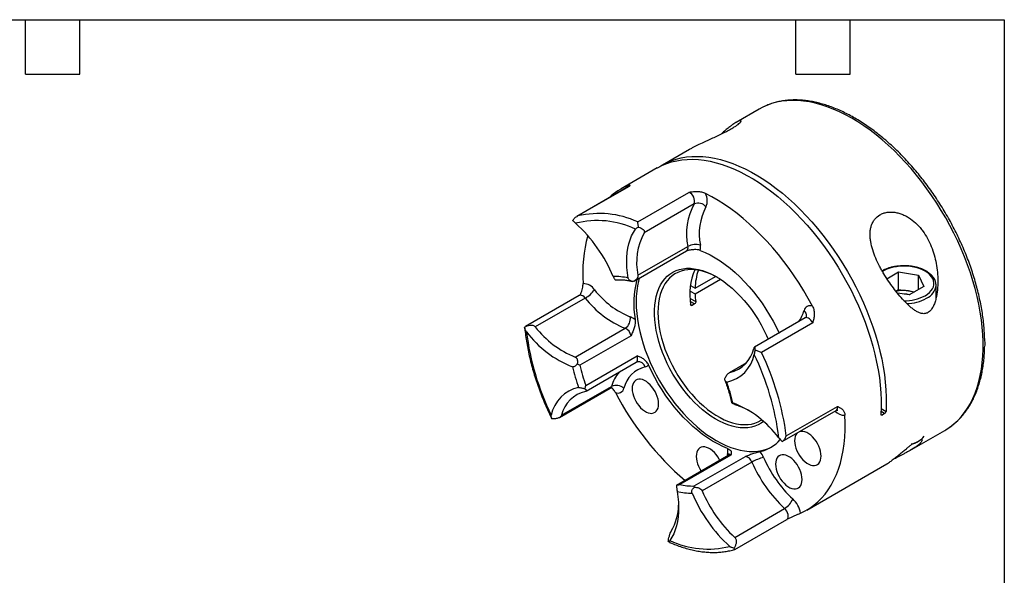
# Model space of a CAD drawing. Header units: millimetres. Extents: x 13 to 546, y 13 to 419.
# Tile 4 of 4: x 270 to 546, y 263 to 419. Entities that reach past the tile are written whole.
import ezdxf

# ---------------------------------------------------------------- set-up
doc = ezdxf.new("R2010")
doc.units = ezdxf.units.MM
doc.header["$LTSCALE"] = 2
doc.linetypes.add('SLD-Solid', pattern=[0])
doc.layers.add('TEXT', color=140, linetype='SLD-Solid', lineweight=25)

msp = doc.modelspace()

# ---------------------------------------------------------------- linework, layer by layer
for p, q in [((477.41, 394.03), (470.91, 390.28)), ((457.87, 382.75), (450.25, 378.36)), ((448.84, 377.54), (438.73, 371.7)), ((440.78, 372.3), (426.26, 363.91)), ((440.93, 372.36), (426.58, 364.07)), ((440.53, 372.15), (440.44, 372.57)), ((440.93, 372.36), (440.78, 372.3)), ((443.36, 362.41), (457.71, 370.7)), ((459.15, 367.47), (445.15, 359.39)), ((442.35, 345.82), (457.03, 354.29)), ((443.41, 347.45), (457.41, 355.53)), ((513.2, 346.49), (516.48, 348.38)), ((516.48, 348.38), (522.05, 347.52)), ((516.48, 343.48), (516.48, 348.38)), ((437.06, 346.18), (437.23, 346.2)), ((459.43, 343.85), (465.15, 347.15)), ((459.43, 342.22), (466.54, 346.32)), ((522.05, 347.52), (523.55, 344.3)), ((522.05, 343.44), (522.05, 347.52)), ((458.01, 343.03), (459.43, 342.22)), ((458.13, 344.6), (459.43, 343.85)), ((515.67, 343.02), (516.48, 343.48)), ((519.46, 341.94), (516.13, 342.46)), ((516.48, 343.48), (519.26, 343.05)), ((519.26, 343.05), (520.94, 342.79)), ((523.55, 344.3), (519.46, 341.94)), ((526.97, 341.13), (526.97, 344.67)), ((426.96, 341.76), (411.89, 333.06)), ((428.64, 341.07), (414.64, 332.98)), ((458.03, 340.98), (459.6, 340.08)), ((459.3, 339.43), (458.09, 340.13)), ((458.18, 339.26), (458.59, 339.02)), ((459.3, 339.43), (458.59, 339.02)), ((490.27, 335.49), (476.08, 327.3)), ((492.4, 334.08), (478.05, 325.8)), ((425.85, 324.5), (439.85, 332.58)), ((441.47, 330.52), (427.12, 322.23)), ((540.59, 329.21), (540.59, 329.08)), ((428.8, 316.57), (443.16, 324.86)), ((428.88, 314.98), (442.91, 323.08)), ((473.8, 322.9), (468.97, 320.11)), ((473.72, 322.81), (469.21, 320.21)), ((421.46, 307.61), (435.65, 315.8)), ((422, 308.21), (436, 316.29)), ((483.88, 300.84), (498.95, 309.54)), ((485, 302.41), (499.35, 310.69)), ((512.56, 308.69), (511.56, 309.26)), ((511.59, 310.06), (512.94, 309.28)), ((511.52, 308.47), (511.85, 308.28)), ((512.56, 308.69), (511.85, 308.28)), ((519.62, 298.32), (529.4, 303.96)), ((483.84, 300.82), (483.87, 300.85)), ((521.53, 300.65), (522.21, 301.04)), ((468.89, 297.01), (454.22, 288.54)), ((469.48, 297.07), (455.12, 288.79)), ((459.18, 288.39), (473.54, 296.67)), ((468.61, 296.85), (468.53, 297.4)), ((475.38, 295.08), (461.38, 287)), ((490.72, 281.63), (513.17, 294.59)), ((454.23, 288.52), (454.2, 288.51)), ((470.53, 273.98), (484.53, 282.07)), ((470.61, 270.61), (485.13, 279)), ((485.14, 278.99), (485.22, 279.03)), ((451.9, 272.79), (452.31, 272.59))]:
    msp.add_line(p, q)
at = {"flags": 128}
for points in [[(478.83, 394.77), (478.25, 394.49), (477.41, 394.03)], [(530.68, 304.78), (530.86, 304.9), (531.98, 305.78), (533.03, 306.75), (534.02, 307.81), (534.94, 308.96), (535.79, 310.2), (536.58, 311.53), (537.28, 312.94), (537.92, 314.43), (538.47, 315.99), (538.95, 317.63), (539.36, 319.34), (539.68, 321.11), (539.92, 322.94), (540.08, 324.83), (540.16, 326.78), (540.16, 328.77), (540.08, 330.81), (539.92, 332.89), (539.68, 335), (539.36, 337.15), (538.95, 339.32), (538.47, 341.51), (537.92, 343.72), (537.28, 345.94), (536.58, 348.16), (535.79, 350.39), (534.94, 352.62), (534.02, 354.84), (533.03, 357.04), (531.98, 359.23), (530.86, 361.39), (529.68, 363.53), (528.44, 365.63), (527.15, 367.7), (525.81, 369.73), (524.42, 371.71), (522.98, 373.64), (521.49, 375.52), (519.97, 377.34), (518.41, 379.09), (516.82, 380.78), (515.2, 382.4), (513.55, 383.95), (511.88, 385.42), (510.19, 386.81), (508.49, 388.11), (506.77, 389.33), (505.05, 390.46), (503.33, 391.5), (501.6, 392.45), (499.88, 393.3), (498.16, 394.05), (496.46, 394.7), (494.77, 395.25), (493.11, 395.7), (491.46, 396.05), (489.84, 396.29), (488.25, 396.43), (486.7, 396.46), (485.18, 396.39), (483.7, 396.22), (482.26, 395.94), (480.88, 395.56), (479.54, 395.07), (478.83, 394.77)], [(448.84, 377.54), (448.89, 377.57), (450.15, 378.22), (451.47, 378.78), (452.85, 379.23), (454.27, 379.57), (455.74, 379.81), (457.25, 379.95), (458.81, 379.97), (460.4, 379.89), (462.02, 379.7), (463.67, 379.41), (465.34, 379.01), (467.04, 378.5), (468.75, 377.89), (470.48, 377.18), (472.22, 376.37), (473.96, 375.46), (475.71, 374.45), (477.45, 373.35), (479.19, 372.15), (480.92, 370.87), (482.63, 369.5), (484.33, 368.04), (486.01, 366.51), (487.66, 364.9), (489.28, 363.22), (490.87, 361.46), (492.42, 359.65), (493.93, 357.77), (495.4, 355.83), (496.83, 353.84), (498.2, 351.81), (499.52, 349.72), (500.79, 347.61), (501.99, 345.45), (503.14, 343.27), (504.22, 341.06), (505.24, 338.84), (506.18, 336.6), (507.06, 334.35), (507.87, 332.09), (508.6, 329.84), (509.25, 327.6), (509.83, 325.36), (510.32, 323.14), (510.74, 320.94), (511.08, 318.77), (511.33, 316.63), (511.5, 314.52), (511.59, 312.46), (511.6, 310.44), (511.52, 308.47)], [(449.56, 377.93), (450.14, 378.29), (451.4, 378.96), (452.71, 379.53), (454.09, 379.99), (455.51, 380.35), (456.98, 380.61), (458.49, 380.75), (460.04, 380.79), (461.63, 380.72), (463.25, 380.54), (464.9, 380.26), (466.58, 379.87), (468.28, 379.37), (470, 378.77), (471.73, 378.07), (473.47, 377.27), (475.22, 376.36), (476.97, 375.36), (478.72, 374.26), (480.46, 373.07), (482.19, 371.79), (483.91, 370.43), (485.62, 368.97), (487.3, 367.44), (488.95, 365.83), (490.58, 364.15), (492.18, 362.4), (493.74, 360.58), (495.26, 358.7), (496.73, 356.76), (498.16, 354.77), (499.54, 352.73), (500.87, 350.65), (502.14, 348.52), (503.35, 346.37), (504.51, 344.18), (505.59, 341.97), (506.62, 339.74), (507.57, 337.49), (508.45, 335.24), (509.26, 332.98), (509.99, 330.72), (510.65, 328.47), (511.23, 326.22), (511.73, 324), (512.15, 321.79), (512.49, 319.61), (512.74, 317.47), (512.92, 315.36), (513.01, 313.29), (513.01, 311.26), (512.94, 309.28)], [(492.34, 338.77), (491.14, 340.96), (489.88, 343.12), (488.56, 345.24), (487.19, 347.32), (485.76, 349.35), (484.29, 351.33), (482.77, 353.25), (481.21, 355.11), (479.61, 356.9), (477.98, 358.63), (476.31, 360.28), (474.62, 361.85), (472.91, 363.34), (471.18, 364.75), (469.43, 366.06), (467.67, 367.29), (465.9, 368.42), (464.14, 369.46), (462.37, 370.4)], [(440.68, 346.68), (440.47, 348.18), (440.33, 349.65), (440.28, 351.08), (440.31, 352.47), (440.42, 353.8), (440.61, 355.07), (440.87, 356.29), (441.22, 357.43), (441.65, 358.5), (442.14, 359.48), (442.72, 360.39)], [(460.89, 354.42), (462.29, 353.85), (463.69, 353.16), (465.1, 352.37), (466.5, 351.48), (467.9, 350.5), (469.29, 349.42), (470.66, 348.25), (472, 346.99), (473.32, 345.66), (474.6, 344.25), (475.84, 342.77), (477.04, 341.23), (478.19, 339.63), (479.29, 337.98), (480.33, 336.29), (481.31, 334.56), (482.23, 332.8), (482.96, 331.27)], [(478.6, 306.47), (477.93, 306), (477.08, 305.52), (476.17, 305.15), (475.21, 304.88), (474.2, 304.71), (473.15, 304.66), (472.06, 304.71), (470.94, 304.86), (469.8, 305.12), (468.63, 305.49), (467.45, 305.96), (466.26, 306.53), (465.06, 307.19), (463.87, 307.96), (462.68, 308.81), (461.5, 309.75), (460.35, 310.77), (459.21, 311.87), (458.11, 313.04), (457.04, 314.28), (456.01, 315.58), (455.03, 316.93), (454.09, 318.33), (453.21, 319.77), (452.39, 321.25), (451.63, 322.76), (450.93, 324.28), (450.3, 325.82), (449.74, 327.37), (449.26, 328.91), (448.86, 330.44), (448.53, 331.96), (448.29, 333.45), (448.12, 334.92), (448.04, 336.34), (448.04, 337.73), (448.12, 339.06), (448.29, 340.33), (448.53, 341.54), (448.86, 342.68), (449.26, 343.75), (449.74, 344.73), (450.3, 345.64), (450.93, 346.45), (451.63, 347.17), (452.39, 347.8), (453.21, 348.32), (454.09, 348.75), (455.03, 349.07), (456.01, 349.29), (457.04, 349.4), (458.11, 349.4), (459.21, 349.3), (460.35, 349.09), (461.5, 348.77), (462.68, 348.36), (463.87, 347.84), (465.06, 347.22), (466.26, 346.51), (467.45, 345.7), (468.63, 344.8), (469.8, 343.82), (470.94, 342.76), (472.06, 341.62), (473.15, 340.42), (474.2, 339.15), (475.21, 337.82), (476.17, 336.44), (477.08, 335.02), (477.93, 333.56), (478.72, 332.07), (479.45, 330.55), (479.91, 329.51)], [(465.61, 346.9), (465.27, 347.09), (464.1, 347.67), (462.93, 348.16), (461.78, 348.54), (460.65, 348.82), (459.55, 348.99), (458.47, 349.06), (457.44, 349.02), (456.44, 348.88), (455.49, 348.63), (454.59, 348.27), (453.74, 347.82), (452.96, 347.26), (452.23, 346.61), (451.58, 345.87), (450.99, 345.03), (450.47, 344.11), (450.03, 343.1), (449.67, 342.02), (449.39, 340.87), (449.18, 339.65), (449.06, 338.37), (449.02, 337.04), (449.06, 335.66), (449.18, 334.24), (449.39, 332.79), (449.67, 331.3), (450.03, 329.8), (450.47, 328.29), (450.99, 326.77), (451.58, 325.26), (452.23, 323.76), (452.96, 322.27), (453.74, 320.81), (454.59, 319.37), (455.49, 317.98), (456.44, 316.64), (457.44, 315.34), (458.47, 314.11), (459.55, 312.93), (460.65, 311.83), (461.78, 310.81), (462.93, 309.86), (464.1, 309), (465.27, 308.23), (466.44, 307.55), (467.62, 306.97), (468.78, 306.48), (469.93, 306.1), (471.06, 305.82), (472.16, 305.65), (473.24, 305.58), (474.28, 305.62), (475.27, 305.76), (476.22, 306.01), (477.12, 306.37), (477.97, 306.82), (478.1, 306.91)], [(523.91, 341.73), (524.57, 342.16), (525.14, 342.63), (525.61, 343.14), (525.97, 343.68), (526.21, 344.23), (526.35, 344.8), (526.36, 345.38), (526.26, 345.95), (526.04, 346.51), (525.71, 347.05), (525.27, 347.57), (524.72, 348.05), (524.08, 348.49), (523.36, 348.88), (522.56, 349.22), (521.69, 349.51), (520.78, 349.73), (519.82, 349.89), (518.84, 349.99), (517.85, 350.01), (516.85, 349.97), (515.88, 349.86), (514.93, 349.68), (514.02, 349.44), (513.17, 349.14), (512.39, 348.79), (511.93, 348.53)], [(443.78, 346.64), (443.56, 345.82), (443.28, 344.46), (443.07, 343.03), (442.95, 341.54), (442.91, 339.99), (442.95, 338.41), (443.07, 336.78), (443.28, 335.11), (443.56, 333.41), (443.93, 331.7), (444.37, 329.96), (444.89, 328.21), (445.48, 326.46), (446.15, 324.71), (446.88, 322.97), (447.69, 321.25), (448.56, 319.54), (449.49, 317.87), (450.47, 316.22), (451.52, 314.62), (452.61, 313.06), (453.75, 311.55), (454.93, 310.1), (456.15, 308.71), (457.4, 307.39), (458.68, 306.14), (459.99, 304.96), (461.31, 303.87), (462.66, 302.86), (464.01, 301.94), (465.36, 301.11), (466.72, 300.37), (468.07, 299.74), (469.41, 299.2), (470.73, 298.76), (472.04, 298.43), (473.32, 298.2), (474.58, 298.07), (475.79, 298.06), (476.98, 298.14), (478.11, 298.34), (479.21, 298.63), (480.25, 299.03), (480.91, 299.36)], [(428.64, 341.07), (428.32, 341.4), (427.97, 341.65), (427.63, 341.8), (427.31, 341.85), (427.02, 341.79), (426.96, 341.76)], [(492.4, 334.08), (492.16, 334.51), (491.87, 334.89), (491.54, 335.21), (491.19, 335.43), (490.85, 335.56), (490.53, 335.58), (490.27, 335.49)], [(442.91, 323.08), (443.07, 323.21), (443.2, 323.39), (443.28, 323.62), (443.32, 323.9), (443.31, 324.2), (443.26, 324.53), (443.16, 324.86)], [(468.56, 298.91), (467.16, 299.49), (465.76, 300.17), (464.35, 300.96), (462.95, 301.85), (461.55, 302.84), (460.16, 303.92), (458.79, 305.09), (457.45, 306.34), (456.13, 307.68), (454.85, 309.08), (453.61, 310.56), (452.41, 312.1), (451.26, 313.7), (450.16, 315.35), (449.12, 317.04), (448.14, 318.78), (447.22, 320.54), (446.37, 322.33)], [(449.21, 311.39), (449.17, 312.06), (449.04, 312.75), (448.84, 313.47), (448.56, 314.18), (448.22, 314.88), (447.81, 315.55), (447.35, 316.18), (446.85, 316.74), (446.32, 317.24), (445.77, 317.65), (445.22, 317.97), (444.67, 318.19), (444.14, 318.31), (443.64, 318.32), (443.18, 318.22), (442.78, 318.02), (442.43, 317.72), (442.15, 317.33), (441.95, 316.85), (441.83, 316.29), (441.78, 315.68), (441.83, 315.02), (441.95, 314.32), (442.15, 313.61), (442.43, 312.89), (442.78, 312.19), (443.18, 311.52), (443.64, 310.9), (444.14, 310.33), (444.67, 309.83), (445.22, 309.42), (445.77, 309.1), (446.32, 308.88), (446.85, 308.76), (447.35, 308.75), (447.81, 308.85), (448.22, 309.05), (448.56, 309.35), (448.84, 309.75), (449.04, 310.22), (449.17, 310.78), (449.21, 311.39)], [(474.56, 309.52), (473.33, 310.12), (472.06, 310.63)], [(489.01, 280.76), (490.31, 281.4), (491.55, 282.14), (492.72, 282.98), (493.84, 283.92), (494.88, 284.97), (495.86, 286.1), (496.76, 287.34), (497.59, 288.66), (498.35, 290.07), (499.02, 291.57), (499.62, 293.14), (500.14, 294.8), (500.57, 296.52), (500.92, 298.32), (501.19, 300.18), (501.38, 302.11), (501.48, 304.09), (501.49, 306.12), (501.42, 308.2)], [(494.73, 296.77), (494.69, 297.43), (494.57, 298.13), (494.36, 298.84), (494.09, 299.55), (493.74, 300.26), (493.33, 300.93), (492.88, 301.55), (492.38, 302.12), (491.85, 302.61), (491.3, 303.03), (490.74, 303.35), (490.19, 303.57), (489.66, 303.68), (489.16, 303.69), (488.7, 303.6), (488.58, 303.55)], [(529.4, 303.96), (529.68, 304.13), (530.68, 304.78)], [(488.22, 303.34), (487.95, 303.1), (487.67, 302.7), (487.47, 302.22), (487.35, 301.67), (487.31, 301.05), (487.35, 300.39), (487.47, 299.69), (487.67, 298.98), (487.95, 298.27), (488.3, 297.57), (488.7, 296.89), (489.16, 296.27), (489.66, 295.7), (490.19, 295.21), (490.74, 294.8), (491.3, 294.48), (491.85, 294.25), (492.38, 294.14), (492.88, 294.13), (493.33, 294.22), (493.74, 294.42), (494.09, 294.72), (494.36, 295.12), (494.57, 295.6), (494.69, 296.15), (494.73, 296.77), (494.73, 296.77)], [(466.38, 295.56), (466.2, 295.89), (465.8, 296.56), (465.34, 297.19), (464.84, 297.76), (464.31, 298.25), (463.76, 298.66), (463.21, 298.98), (462.66, 299.21), (462.13, 299.32), (461.63, 299.33), (461.17, 299.24), (460.76, 299.04), (460.42, 298.73), (460.14, 298.34), (459.94, 297.86), (459.81, 297.31), (459.77, 296.69), (459.81, 296.03), (459.94, 295.33), (460.14, 294.62), (460.42, 293.91), (460.76, 293.2), (461.16, 292.55)], [(469.03, 297.12), (468.84, 297.26), (468.53, 297.4)], [(489.42, 290.21), (489.38, 290.87), (489.26, 291.57), (489.05, 292.28), (488.78, 292.99), (488.43, 293.69), (488.02, 294.37), (487.56, 294.99), (487.06, 295.56), (486.53, 296.05), (485.99, 296.46), (485.43, 296.78), (484.88, 297.01), (484.35, 297.12), (483.85, 297.13), (483.39, 297.04), (482.99, 296.84), (482.64, 296.54), (482.36, 296.14), (482.16, 295.66), (482.04, 295.11), (482, 294.49), (482.04, 293.83), (482.16, 293.13), (482.36, 292.42), (482.64, 291.71), (482.99, 291), (483.39, 290.33), (483.85, 289.71), (484.35, 289.14), (484.88, 288.65), (485.43, 288.24), (485.99, 287.91), (486.53, 287.69), (487.06, 287.58), (487.56, 287.57), (488.02, 287.66), (488.43, 287.86), (488.78, 288.16), (489.05, 288.56), (489.26, 289.04), (489.38, 289.59), (489.42, 290.21)], [(454.4, 286.82), (454.62, 285.32), (454.75, 283.85), (454.8, 282.41), (454.78, 281.03), (454.67, 279.7), (454.48, 278.42), (454.21, 277.21), (453.86, 276.07), (453.44, 275), (452.94, 274.01), (452.37, 273.1)], [(485.13, 279), (485.23, 279.07), (485.42, 279.3), (485.52, 279.62), (485.55, 280), (485.49, 280.43), (485.34, 280.88), (485.13, 281.32), (484.85, 281.72), (484.53, 282.07)]]:
    msp.add_lwpolyline(points, dxfattribs=at)
for centre, radius, start, end in [((447.51, 356.48), 17.57, 113.7319, 133.8264), ((456.63, 368.28), 2.65, 342.2133, 65.9074), ((458.57, 368.4), 4.29, 335.3868, 27.7423), ((474.26, 359.17), 17.23, 151.2137, 192.2009), ((460.28, 364.95), 2.75, 37.0941, 114.0707), ((432.57, 339), 25.78, 65.2591, 103.4367), ((476.2, 359.16), 15.62, 151.5017, 191.9129), ((432, 337.74), 25.05, 64.6832, 104.0125), ((397.4, 330.72), 42.38, 22.7306, 47.6794), ((460.51, 351.05), 17.47, 151.5017, 191.9129), ((468.88, 347.99), 40.95, 164.9692, 184.0005), ((459.67, 351.4), 4.7, 74.608, 118.6635), ((456.32, 355.19), 1.15, 308.1456, 17.1162), ((456.87, 355.24), 4.11, 348.5297, 9.7238), ((476.19, 342.1), 18.24, 157.7244, 188.9558), ((475.81, 343.46), 16.39, 160.7214, 178.6533), ((428, 341.21), 3.92, 33.7541, 89.4826), ((436.99, 330.78), 16.32, 76.9335, 91.7623), ((469.3, 339.37), 27.05, 165.2274, 189.2724), ((424.23, 348.67), 8.79, 300.1445, 323.0979), ((450.28, 358.12), 24.07, 217.7475, 248.0329), ((485.1, 343.16), 25.69, 182.0999, 186.8856), ((517.97, 334.83), 8.32, 81.0706, 105.1684), ((518.21, 335.99), 7.14, 69.3643, 81.5134), ((522.36, 345.2), 4.64, 295.1982, 353.3864), ((450.09, 357.77), 27.19, 217.9083, 247.8721), ((518.24, 352.3), 11.99, 268.6341, 298.2067), ((517.99, 333.84), 8.33, 78.9225, 89.918), ((518.26, 352.44), 12.95, 272.1472, 297.9548), ((480.41, 340.29), 9.95, 324.0813, 344.1947), ((491.67, 337.17), 1.73, 67.3015, 166.3558), ((488.9, 336.2), 1.75, 348.1199, 51.669), ((437.99, 335.34), 3.32, 304.0304, 8.0324), ((439.76, 331.75), 4.33, 48.9077, 69.3812), ((435.91, 349.49), 29.74, 216.9891, 248.5793), ((485.61, 340.7), 74.01, 187.0623, 206.0379), ((435.92, 349.46), 26.91, 217.7475, 248.0329), ((438.59, 329.92), 2.95, 11.681, 64.6217), ((467.16, 328.95), 8.98, 283.2036, 346.9063), ((409.35, 292.66), 76.27, 7.3456, 25.7546), ((443.42, 321.04), 2.16, 19.4633, 95.9439), ((466.42, 327.07), 9.72, 281.1433, 349.4331), ((409.47, 292.8), 74.01, 7.0623, 26.0379), ((473.07, 332.9), 49.28, 193.0051, 200.0951), ((472.98, 332.78), 47.06, 192.9535, 200.1468), ((446.46, 313.36), 10.86, 140.2022, 164.3408), ((447.29, 313.94), 8.03, 103.2036, 166.9063), ((445.16, 323.27), 1.54, 281.2181, 322.2543), ((422.01, 300.6), 49.28, 13.0051, 20.0951), ((428.67, 306.43), 9.72, 101.1433, 169.4331), ((430.75, 306.17), 8.98, 103.2036, 166.9063), ((435.25, 316.47), 0.779, 300.996, 346.6933), ((437.34, 313.46), 3.13, 47.1778, 115.2964), ((437.78, 316.17), 1.73, 247.3015, 346.3558), ((510.46, 352.6), 82.62, 207.408, 229.3377), ((459.17, 284), 29.74, 36.9891, 68.5793), ((501.39, 311.82), 3.62, 222.1317, 270.4918), ((498.27, 310.42), 1.11, 307.617, 14.2552), ((475.19, 308.54), 10.81, 283.1852, 318.7574), ((519.34, 305.54), 5.35, 276.8423, 323.1524), ((472.58, 298.09), 4.11, 168.5297, 189.7238), ((518.68, 305.66), 5.77, 287.5559, 299.586), ((469.27, 296.31), 0.796, 74.6884, 118.4209), ((473.13, 294.35), 2.36, 18.1926, 80.1694), ((481.79, 283.96), 12.84, 104.3491, 119.9704), ((471.53, 293.3), 7.73, 23.6328, 37.5215), ((510.67, 310.25), 34.92, 203.3603, 226.8841), ((511.3, 310.63), 39.15, 203.3917, 226.8527), ((458.67, 303.96), 15.58, 256.8257, 271.8701), ((458.09, 302.71), 16.32, 256.9335, 271.7623), ((497.68, 302.78), 42.38, 202.7306, 227.6794), ((497.22, 302.48), 39.04, 203.3603, 226.8841), ((481.77, 286.69), 5.38, 300.8381, 338.9741), ((481.77, 279.37), 7.37, 10.9118, 46.9683), ((440.45, 283.1), 14.34, 329.1171, 359.7224), ((463.08, 295.75), 25.05, 244.6832, 284.0125)]:
    msp.add_arc(centre, radius, start, end)
for points, knots in [([(540.6, 329.21), (540.6, 329.41), (540.59, 330.26), (540.51, 331.78), (540.35, 333.77), (540.1, 335.8), (539.79, 337.86), (539.4, 339.93), (538.94, 342.03), (538.41, 344.13), (537.82, 346.25), (537.15, 348.37), (536.42, 350.49), (535.62, 352.61), (534.76, 354.72), (533.84, 356.81), (532.85, 358.9), (531.81, 360.96), (530.71, 363), (529.56, 365.01), (528.36, 367), (527.11, 368.94), (525.81, 370.85), (524.47, 372.71), (523.08, 374.53), (521.66, 376.29), (520.2, 378.01), (518.71, 379.66), (517.19, 381.26), (515.63, 382.79), (514.06, 384.25), (512.46, 385.65), (510.85, 386.97), (509.21, 388.22), (507.57, 389.39), (505.91, 390.48), (504.25, 391.49), (502.59, 392.41), (500.93, 393.24), (499.27, 393.99), (497.61, 394.65), (495.97, 395.21), (494.34, 395.68), (492.72, 396.06), (491.13, 396.34), (489.56, 396.52), (488.02, 396.61), (486.5, 396.59), (485.03, 396.49), (483.59, 396.28), (482.19, 395.98), (480.84, 395.58), (479.75, 395.19), (479.12, 394.89), (478.92, 394.8)], [0, 0, 0, 0, 0.006157, 0.025914, 0.045667, 0.065414, 0.085156, 0.104892, 0.124622, 0.144346, 0.164064, 0.183777, 0.203484, 0.223188, 0.242887, 0.262583, 0.282277, 0.301969, 0.32166, 0.34135, 0.361041, 0.380732, 0.400424, 0.420118, 0.439815, 0.459515, 0.479219, 0.498928, 0.518641, 0.538361, 0.558087, 0.57782, 0.597559, 0.617307, 0.637061, 0.656823, 0.676591, 0.696365, 0.716143, 0.735922, 0.755698, 0.775467, 0.795223, 0.814959, 0.834668, 0.854341, 0.873969, 0.893544, 0.913057, 0.932506, 0.951887, 0.971204, 0.990464, 1, 1, 1, 1]), ([(469.53, 388.49), (469.84, 388.67), (470.46, 389.04), (471.19, 389.54), (471.75, 389.97), (472.12, 390.33), (472.31, 390.6), (472.33, 390.78), (472.11, 390.82), (471.67, 390.68), (471.14, 390.42), (470.62, 390.11), (470.03, 389.73), (469.3, 389.21), (468.43, 388.52), (467.54, 387.77), (466.96, 387.24), (466.73, 387.03)], [0, 0, 0, 0, 0.058661, 0.119146, 0.177785, 0.237992, 0.299498, 0.362363, 0.449418, 0.53898, 0.598234, 0.657502, 0.718409, 0.779326, 0.862915, 0.946522, 1, 1, 1, 1]), ([(457.87, 382.75), (458.15, 382.91), (458.86, 383.31), (460.19, 383.99), (461.75, 384.72), (463.31, 385.43), (464.8, 386.11), (466.32, 386.82), (467.63, 387.46), (468.71, 388.03), (469.26, 388.34), (469.53, 388.49)], [0, 0, 0, 0, 0.093967, 0.236466, 0.382523, 0.495893, 0.612269, 0.725795, 0.843707, 0.921059, 1, 1, 1, 1]), ([(440.44, 372.57), (440.55, 372.62), (440.65, 372.66), (440.81, 372.72), (440.88, 372.74), (441.05, 372.77), (441.11, 372.77), (441.14, 372.72), (441.14, 372.7), (441.12, 372.65), (441.11, 372.62), (441.05, 372.52), (440.99, 372.44), (440.93, 372.36)], [0, 0, 0, 0, 0.125, 0.125, 0.25, 0.25, 0.5, 0.5, 0.625, 0.625, 0.75, 0.75, 1, 1, 1, 1]), ([(441.1, 372.61), (441.1, 372.61), (441.09, 372.59), (441.01, 372.47), (440.88, 372.35), (440.79, 372.31), (440.78, 372.3)], [0, 0, 0, 0, 0.097797, 0.481218, 0.921342, 1, 1, 1, 1]), ([(462.37, 370.4), (462.22, 370.47), (462.06, 370.54), (461.72, 370.65), (461.54, 370.69), (460.98, 370.8), (460.59, 370.84), (459.98, 370.86), (459.77, 370.85), (459.36, 370.84), (459.15, 370.83), (458.53, 370.79), (458.12, 370.75), (457.71, 370.7)], [0, 0, 0, 0, 0.125, 0.125, 0.25, 0.25, 0.5, 0.5, 0.625, 0.625, 0.75, 0.75, 1, 1, 1, 1]), ([(511.25, 364.41), (510.66, 364.07), (510.16, 363.63), (509.65, 362.96), (509.55, 362.82), (509.37, 362.54), (509.28, 362.39), (509.05, 361.94), (508.92, 361.62), (508.71, 360.96), (508.63, 360.61), (508.52, 359.9), (508.49, 359.54), (508.46, 358.79), (508.47, 358.41), (508.53, 357.65), (508.58, 357.26), (508.77, 356.11), (508.96, 355.33), (509.45, 353.77), (509.74, 353), (510.39, 351.5), (510.74, 350.75), (511.31, 349.65), (511.51, 349.29), (511.92, 348.57), (512.12, 348.21), (513.17, 346.47), (514.07, 345.14), (515.47, 343.26), (515.95, 342.64), (516.92, 341.47), (517.41, 340.91), (518.41, 339.84), (518.91, 339.34), (519.7, 338.63), (519.96, 338.41), (520.5, 337.98), (520.77, 337.78), (521.33, 337.41), (521.62, 337.24), (522.2, 336.96), (522.5, 336.85), (522.95, 336.74), (523.11, 336.71), (523.42, 336.68), (523.58, 336.68), (524.05, 336.73), (524.36, 336.82), (524.96, 337.15), (525.23, 337.39), (525.6, 337.81), (525.71, 337.97), (525.92, 338.29), (526.02, 338.46), (526.3, 338.99), (526.46, 339.37), (526.73, 340.13), (526.84, 340.53), (527.13, 341.72), (527.26, 342.55), (527.43, 344.19), (527.47, 345.01), (527.47, 346.66), (527.43, 347.48), (527.27, 349.13), (527.16, 349.95), (526.7, 352.39), (526.25, 353.97), (525.32, 356.27), (524.96, 357.02), (524.17, 358.48), (523.73, 359.17), (523.01, 360.17), (522.75, 360.49), (522.22, 361.12), (521.94, 361.43), (521.06, 362.3), (520.44, 362.83), (519.45, 363.53), (519.1, 363.75), (518.39, 364.14), (518.03, 364.31), (517.3, 364.62), (516.94, 364.75), (516.19, 364.96), (515.8, 365.05), (514.67, 365.21), (513.94, 365.21), (513.05, 365.07), (512.87, 365.03), (512.53, 364.95), (512.36, 364.9), (511.86, 364.72), (511.55, 364.58), (511.25, 364.41)], [0, 0, 0, 0, 0.03125, 0.03125, 0.039063, 0.039063, 0.046875, 0.046875, 0.0625, 0.0625, 0.078125, 0.078125, 0.09375, 0.09375, 0.109375, 0.109375, 0.125, 0.125, 0.15625, 0.15625, 0.1875, 0.1875, 0.21875, 0.21875, 0.234375, 0.234375, 0.25, 0.25, 0.3125, 0.3125, 0.34375, 0.34375, 0.375, 0.375, 0.40625, 0.40625, 0.421875, 0.421875, 0.4375, 0.4375, 0.453125, 0.453125, 0.46875, 0.46875, 0.476563, 0.476563, 0.484375, 0.484375, 0.5, 0.5, 0.515625, 0.515625, 0.523438, 0.523438, 0.53125, 0.53125, 0.546875, 0.546875, 0.5625, 0.5625, 0.59375, 0.59375, 0.625, 0.625, 0.65625, 0.65625, 0.6875, 0.6875, 0.75, 0.75, 0.78125, 0.78125, 0.8125, 0.8125, 0.828125, 0.828125, 0.84375, 0.84375, 0.875, 0.875, 0.890625, 0.890625, 0.90625, 0.90625, 0.921875, 0.921875, 0.9375, 0.9375, 0.96875, 0.96875, 0.976563, 0.976563, 0.984375, 0.984375, 1, 1, 1, 1]), ([(425.16, 362.76), (425.23, 362.91), (425.31, 363.05), (425.51, 363.31), (425.62, 363.44), (425.87, 363.65), (426, 363.75), (426.28, 363.93), (426.43, 364.01), (426.58, 364.07)], [0, 0, 0, 0, 0.25, 0.25, 0.5, 0.5, 0.75, 0.75, 1, 1, 1, 1]), ([(425.16, 362.76), (425.26, 362.67), (425.37, 362.56), (425.56, 362.39), (425.63, 362.33), (425.78, 362.19), (425.85, 362.12), (425.94, 362.05)], [0, 0, 0, 0, 0.5, 0.5, 0.75, 0.75, 1, 1, 1, 1]), ([(443.59, 360.94), (443.56, 361.1), (443.54, 361.25), (443.49, 361.53), (443.47, 361.67), (443.43, 361.92), (443.42, 362.03), (443.38, 362.24), (443.37, 362.33), (443.36, 362.41)], [0, 0, 0, 0, 0.25, 0.25, 0.5, 0.5, 0.75, 0.75, 1, 1, 1, 1]), ([(442.72, 360.39), (442.8, 360.51), (442.93, 360.61), (443.23, 360.8), (443.4, 360.87), (443.59, 360.94)], [0, 0, 0, 0, 0.5, 0.5, 1, 1, 1, 1]), ([(443.59, 360.94), (443.84, 360.86), (444.07, 360.76), (444.5, 360.54), (444.69, 360.42), (444.93, 360.22), (445, 360.15), (445.12, 360), (445.17, 359.93), (445.23, 359.77), (445.24, 359.69), (445.23, 359.54), (445.2, 359.46), (445.15, 359.39)], [0, 0, 0, 0, 0.25, 0.25, 0.5, 0.5, 0.625, 0.625, 0.75, 0.75, 0.875, 0.875, 1, 1, 1, 1]), ([(457.03, 354.28), (457.1, 354.32), (457.21, 354.38), (457.29, 354.39), (457.31, 354.39)], [0, 0, 0, 0, 0.712945, 1, 1, 1, 1]), ([(460.89, 354.42), (460.75, 354.47), (460.47, 354.56), (459.93, 354.63), (459.3, 354.65), (458.48, 354.59), (457.81, 354.49), (457.38, 354.41), (457.31, 354.39)], [0, 0, 0, 0, 0.147135, 0.294441, 0.47828, 0.662482, 0.944082, 1, 1, 1, 1]), ([(526.96, 344.66), (526.96, 344.7), (526.98, 344.94), (526.91, 345.38), (526.74, 345.96), (526.47, 346.52), (526.1, 347.06), (525.64, 347.57), (525.08, 348.05), (524.45, 348.49), (523.73, 348.89), (522.95, 349.24), (522.11, 349.53), (521.23, 349.77), (520.31, 349.95), (519.37, 350.07), (518.41, 350.13), (517.44, 350.12), (516.48, 350.06), (515.54, 349.93), (514.62, 349.75), (513.74, 349.51), (512.91, 349.2), (512.28, 348.93), (511.96, 348.74), (511.87, 348.69)], [0, 0, 0, 0, 0.008921, 0.053046, 0.097153, 0.141617, 0.186717, 0.232521, 0.278912, 0.325684, 0.37264, 0.419629, 0.466573, 0.51345, 0.560263, 0.607025, 0.653754, 0.70047, 0.747195, 0.793945, 0.840742, 0.887608, 0.934564, 0.981626, 1, 1, 1, 1]), ([(427.29, 342.09), (427.37, 342.28), (427.57, 342.7), (427.79, 343.38), (428.01, 344.23), (428.02, 344.79), (428.03, 345.13)], [0, 0, 0, 0, 0.189219, 0.421726, 0.653803, 1, 1, 1, 1]), ([(436.49, 347.09), (436.52, 347.02), (436.55, 346.95), (436.61, 346.82), (436.65, 346.75), (436.73, 346.58), (436.79, 346.48), (436.89, 346.34), (436.93, 346.28), (437, 346.21), (437.04, 346.19), (437.06, 346.18)], [0, 0, 0, 0, 0.125, 0.125, 0.25, 0.25, 0.5, 0.5, 0.75, 0.75, 1, 1, 1, 1]), ([(437.24, 346.18), (437.38, 346.19), (437.88, 346.22), (438.76, 346.21), (439.89, 346.11), (440.91, 345.95), (441.55, 345.79), (441.8, 345.73)], [0, 0, 0, 0, 0.102831, 0.351594, 0.598892, 0.844678, 1, 1, 1, 1]), ([(442.09, 345.68), (441.93, 345.7), (441.78, 345.73), (441.48, 345.83), (441.33, 345.89), (441.07, 346.06), (440.95, 346.16), (440.77, 346.4), (440.71, 346.53), (440.68, 346.68)], [0, 0, 0, 0, 0.25, 0.25, 0.5, 0.5, 0.75, 0.75, 1, 1, 1, 1]), ([(443.41, 347.45), (443.44, 347.26), (443.42, 347.07), (443.29, 346.71), (443.19, 346.54), (442.94, 346.24), (442.79, 346.11), (442.46, 345.87), (442.28, 345.77), (442.09, 345.68)], [0, 0, 0, 0, 0.25, 0.25, 0.5, 0.5, 0.75, 0.75, 1, 1, 1, 1]), ([(427.3, 342.09), (427.29, 342.07), (427.27, 342.04), (427.17, 341.89), (427.03, 341.8), (426.96, 341.76)], [0, 0, 0, 0, 0.238256, 0.597559, 1, 1, 1, 1]), ([(459.6, 340.08), (459.61, 339.96), (459.59, 339.83), (459.48, 339.59), (459.39, 339.49), (459.3, 339.43)], [0, 0, 0, 0, 0.5, 0.5, 1, 1, 1, 1]), ([(458.59, 339.02), (458.5, 338.97), (458.4, 338.97), (458.25, 339.05), (458.2, 339.15), (458.18, 339.26)], [0, 0, 0, 0, 0.5, 0.5, 1, 1, 1, 1]), ([(492.34, 338.77), (492.43, 338.58), (492.52, 338.39), (492.65, 338), (492.7, 337.8), (492.82, 337.19), (492.84, 336.79), (492.81, 336.19), (492.8, 335.99), (492.74, 335.6), (492.71, 335.41), (492.59, 334.83), (492.5, 334.46), (492.4, 334.08)], [0, 0, 0, 0, 0.125, 0.125, 0.25, 0.25, 0.5, 0.5, 0.625, 0.625, 0.75, 0.75, 1, 1, 1, 1]), ([(442.6, 335.01), (442.65, 334.66), (442.65, 334.28), (442.55, 333.5), (442.47, 333.11), (442.24, 332.34), (442.1, 331.97), (441.8, 331.24), (441.63, 330.88), (441.47, 330.52)], [0, 0, 0, 0, 0.25, 0.25, 0.5, 0.5, 0.75, 0.75, 1, 1, 1, 1]), ([(490.61, 335.84), (490.61, 335.84), (490.61, 335.84), (490.58, 335.77), (490.46, 335.62), (490.33, 335.54), (490.26, 335.49)], [0, 0, 0, 0, 0.08856, 0.367568, 0.677333, 1, 1, 1, 1]), ([(411.65, 332.9), (411.88, 333.06), (412.12, 333.19), (412.62, 333.39), (412.89, 333.46), (413.43, 333.51), (413.71, 333.5), (414.22, 333.34), (414.46, 333.2), (414.64, 332.98)], [0, 0, 0, 0, 0.25, 0.25, 0.5, 0.5, 0.75, 0.75, 1, 1, 1, 1]), ([(412.16, 331.6), (412.01, 331.78), (411.91, 331.99), (411.74, 332.44), (411.69, 332.67), (411.65, 332.9)], [0, 0, 0, 0, 0.5, 0.5, 1, 1, 1, 1]), ([(411.65, 332.86), (411.67, 332.6), (411.77, 331.66), (411.98, 330.04), (412.31, 327.98), (412.71, 325.9), (413.19, 323.8), (413.73, 321.7), (414.35, 319.58), (415.03, 317.46), (415.78, 315.34), (416.6, 313.22), (417.47, 311.11), (418.37, 309.11), (419, 307.81), (419.29, 307.21)], [0, 0, 0, 0, 0.0319022, 0.1135626, 0.1952, 0.2768122, 0.3583988, 0.4399606, 0.5214988, 0.6030152, 0.6845119, 0.7659912, 0.8474555, 0.9289074, 1, 1, 1, 1]), ([(475.91, 326.92), (475.94, 327.01), (475.96, 327.09), (476.01, 327.21), (476.03, 327.25), (476.07, 327.3), (476.09, 327.31), (476.12, 327.3), (476.13, 327.28), (476.15, 327.23), (476.16, 327.19), (476.18, 327.09), (476.18, 327.04), (476.2, 326.85), (476.2, 326.69), (476.2, 326.52)], [0, 0, 0, 0, 0.125, 0.125, 0.25, 0.25, 0.375, 0.375, 0.5, 0.5, 0.625, 0.625, 0.75, 0.75, 1, 1, 1, 1]), ([(476.2, 326.52), (476.17, 326.29), (476.13, 326.07), (476.08, 325.75), (476.06, 325.65), (476.02, 325.46), (475.99, 325.37), (475.97, 325.28)], [0, 0, 0, 0, 0.5, 0.5, 0.75, 0.75, 1, 1, 1, 1]), ([(476.2, 326.52), (476.37, 326.47), (476.53, 326.42), (476.85, 326.32), (477.02, 326.26), (477.33, 326.14), (477.48, 326.07), (477.77, 325.94), (477.91, 325.87), (478.05, 325.8)], [0, 0, 0, 0, 0.25, 0.25, 0.5, 0.5, 0.75, 0.75, 1, 1, 1, 1]), ([(530.75, 304.84), (530.87, 304.92), (531.38, 305.25), (532.21, 305.94), (533.24, 306.88), (534.21, 307.91), (535.11, 309.03), (535.95, 310.22), (536.73, 311.49), (537.44, 312.84), (538.09, 314.26), (538.66, 315.75), (539.16, 317.31), (539.59, 318.94), (539.95, 320.62), (540.23, 322.36), (540.43, 324.15), (540.56, 325.89), (540.59, 327.04), (540.6, 327.56)], [0, 0, 0, 0, 0.019512, 0.08039, 0.141337, 0.202404, 0.263633, 0.32505, 0.386669, 0.448491, 0.510505, 0.572693, 0.63503, 0.69749, 0.760046, 0.822674, 0.885352, 0.948062, 1, 1, 1, 1]), ([(540.59, 327.67), (540.59, 327.67), (540.63, 327.6), (540.61, 327.52), (540.59, 327.45)], [0, 0, 0, 0, 0.022663, 1, 1, 1, 1]), ([(425.85, 324.5), (425.92, 324.48), (425.99, 324.44), (426.11, 324.35), (426.17, 324.29), (426.31, 324.1), (426.37, 323.94), (426.45, 323.6), (426.47, 323.42), (426.47, 323.04), (426.45, 322.84), (426.42, 322.65)], [0, 0, 0, 0, 0.125, 0.125, 0.25, 0.25, 0.5, 0.5, 0.75, 0.75, 1, 1, 1, 1]), ([(442.91, 323.07), (442.98, 323.11), (443.08, 323.16), (443.17, 323.18), (443.19, 323.19)], [0, 0, 0, 0, 0.7616493, 1, 1, 1, 1]), ([(446.37, 322.33), (446.21, 322.69), (446, 323.01), (445.5, 323.57), (445.23, 323.8), (444.66, 324.2), (444.36, 324.35), (443.76, 324.63), (443.46, 324.74), (443.16, 324.86)], [0, 0, 0, 0, 0.25, 0.25, 0.5, 0.5, 0.75, 0.75, 1, 1, 1, 1]), ([(426.42, 322.65), (426.33, 322.52), (426.23, 322.39), (426.02, 322.17), (425.91, 322.07), (425.67, 321.9), (425.54, 321.84), (425.29, 321.77), (425.17, 321.77), (425.05, 321.81)], [0, 0, 0, 0, 0.25, 0.25, 0.5, 0.5, 0.75, 0.75, 1, 1, 1, 1]), ([(426.42, 322.65), (426.55, 322.57), (426.67, 322.5), (426.91, 322.37), (427.02, 322.3), (427.12, 322.23)], [0, 0, 0, 0, 0.5, 0.5, 1, 1, 1, 1]), ([(467.93, 318.83), (468.01, 319), (468.11, 319.16), (468.3, 319.45), (468.41, 319.59), (468.63, 319.85), (468.75, 319.96), (468.99, 320.13), (469.1, 320.19), (469.21, 320.21)], [0, 0, 0, 0, 0.25, 0.25, 0.5, 0.5, 0.75, 0.75, 1, 1, 1, 1]), ([(468.29, 317.53), (468.25, 317.52), (468.2, 317.52), (468.12, 317.54), (468.08, 317.56), (467.97, 317.64), (467.92, 317.72), (467.84, 317.91), (467.81, 318.03), (467.78, 318.28), (467.78, 318.41), (467.79, 318.55)], [0, 0, 0, 0, 0.125, 0.125, 0.25, 0.25, 0.5, 0.5, 0.75, 0.75, 1, 1, 1, 1]), ([(467.86, 317.85), (467.9, 317.74), (468.15, 317.08), (468.56, 315.87), (469.06, 314.23), (469.43, 312.84), (469.61, 312.01), (469.68, 311.72)], [0, 0, 0, 0, 0.05388, 0.321113, 0.588234, 0.855196, 1, 1, 1, 1]), ([(426.79, 315.97), (426.84, 315.97), (426.89, 315.98), (427.01, 315.98), (427.08, 315.98), (427.29, 315.96), (427.44, 315.93), (427.75, 315.87), (427.9, 315.83), (428.21, 315.74), (428.36, 315.69), (428.5, 315.64)], [0, 0, 0, 0, 0.125, 0.125, 0.25, 0.25, 0.5, 0.5, 0.75, 0.75, 1, 1, 1, 1]), ([(428.5, 315.64), (428.56, 315.79), (428.62, 315.95), (428.72, 316.26), (428.77, 316.42), (428.8, 316.57)], [0, 0, 0, 0, 0.5, 0.5, 1, 1, 1, 1]), ([(428.5, 315.64), (428.62, 315.56), (428.71, 315.49), (428.87, 315.35), (428.93, 315.28), (428.99, 315.15), (428.99, 315.09), (428.91, 314.98), (428.82, 314.94), (428.7, 314.92)], [0, 0, 0, 0, 0.25, 0.25, 0.5, 0.5, 0.75, 0.75, 1, 1, 1, 1]), ([(435.65, 315.8), (435.66, 315.81), (435.74, 315.87), (435.93, 315.92), (436.08, 315.93), (436.14, 315.92), (436.12, 315.92), (436.12, 315.92)], [0, 0, 0, 0, 0.035736, 0.44708, 0.741625, 0.99993, 1, 1, 1, 1]), ([(437.11, 314.57), (436.91, 314.89), (436.59, 315.41), (436.16, 315.78), (436, 315.92)], [0, 0, 0, 0, 0.631074, 1, 1, 1, 1]), ([(469.87, 311.55), (469.81, 311.59), (469.76, 311.63), (469.7, 311.69), (469.68, 311.72), (469.69, 311.75), (469.72, 311.76), (469.83, 311.75), (469.92, 311.72), (470.03, 311.69)], [0, 0, 0, 0, 0.25, 0.25, 0.5, 0.5, 0.75, 0.75, 1, 1, 1, 1]), ([(472.06, 310.63), (471.99, 310.65), (471.91, 310.68), (471.74, 310.75), (471.65, 310.78), (471.36, 310.89), (471.17, 310.97), (470.78, 311.13), (470.59, 311.22), (470.22, 311.38), (470.04, 311.46), (469.87, 311.55)], [0, 0, 0, 0, 0.125, 0.125, 0.25, 0.25, 0.5, 0.5, 0.75, 0.75, 1, 1, 1, 1]), ([(498.95, 309.54), (498.95, 309.54), (499.03, 309.6), (499.22, 309.65), (499.38, 309.67), (499.44, 309.65), (499.43, 309.66), (499.43, 309.66)], [0, 0, 0, 0, 0.010642, 0.41991, 0.718839, 0.979615, 1, 1, 1, 1]), ([(499.6, 310.57), (499.82, 310.46), (500.04, 310.35), (500.45, 310.08), (500.64, 309.93), (500.98, 309.55), (501.12, 309.33), (501.28, 308.94), (501.32, 308.8), (501.39, 308.52), (501.41, 308.36), (501.42, 308.2)], [0, 0, 0, 0, 0.25, 0.25, 0.5, 0.5, 0.75, 0.75, 0.875, 0.875, 1, 1, 1, 1]), ([(512.94, 309.28), (512.93, 309.18), (512.89, 309.06), (512.75, 308.84), (512.65, 308.74), (512.56, 308.69)], [0, 0, 0, 0, 0.5, 0.5, 1, 1, 1, 1]), ([(419.29, 307.21), (419.2, 307.38), (419.14, 307.54), (419.09, 307.79), (419.08, 307.87), (419.08, 308.04), (419.09, 308.13), (419.11, 308.21)], [0, 0, 0, 0, 0.5, 0.5, 0.75, 0.75, 1, 1, 1, 1]), ([(422, 308.21), (421.97, 308.11), (421.93, 308.02), (421.79, 307.86), (421.71, 307.78), (421.51, 307.64), (421.4, 307.58), (421.17, 307.47), (421.05, 307.42), (420.79, 307.34), (420.66, 307.31), (420.39, 307.26), (420.26, 307.24), (419.85, 307.2), (419.57, 307.2), (419.29, 307.21)], [0, 0, 0, 0, 0.125, 0.125, 0.25, 0.25, 0.375, 0.375, 0.5, 0.5, 0.625, 0.625, 0.75, 0.75, 1, 1, 1, 1]), ([(511.85, 308.28), (511.76, 308.22), (511.67, 308.21), (511.55, 308.28), (511.52, 308.36), (511.52, 308.47)], [0, 0, 0, 0, 0.5, 0.5, 1, 1, 1, 1]), ([(482.92, 301.9), (483.07, 301.71), (483.22, 301.53), (483.53, 301.17), (483.69, 300.99), (483.84, 300.82)], [0, 0, 0, 0, 0.5, 0.5, 1, 1, 1, 1]), ([(483.84, 300.82), (483.96, 300.91), (484.08, 301.02), (484.3, 301.25), (484.41, 301.38), (484.6, 301.65), (484.69, 301.8), (484.86, 302.09), (484.93, 302.25), (485, 302.41)], [0, 0, 0, 0, 0.25, 0.25, 0.5, 0.5, 0.75, 0.75, 1, 1, 1, 1]), ([(522.78, 301.44), (522.83, 301.44), (522.98, 301.43), (523.09, 301.3), (523.06, 301.05), (522.8, 300.64), (522.33, 300.15), (521.66, 299.6), (520.8, 299.02), (519.89, 298.47), (518.95, 297.93), (518.11, 297.48), (517.29, 297.04), (516.57, 296.66), (515.88, 296.29), (515.23, 295.94), (514.84, 295.72), (514.64, 295.6)], [0, 0, 0, 0, 0.03656, 0.090807, 0.180843, 0.273279, 0.36916, 0.466981, 0.555652, 0.646494, 0.709644, 0.774273, 0.822994, 0.872954, 0.913231, 0.954607, 1, 1, 1, 1]), ([(468.56, 298.91), (468.84, 298.8), (469.05, 298.67), (469.37, 298.38), (469.46, 298.23), (469.57, 297.9), (469.58, 297.74), (469.55, 297.4), (469.51, 297.24), (469.48, 297.07)], [0, 0, 0, 0, 0.25, 0.25, 0.5, 0.5, 0.75, 0.75, 1, 1, 1, 1]), ([(513.16, 294.59), (513.22, 294.62), (513.41, 294.73), (513.94, 295.09), (514.74, 295.67), (515.71, 296.42), (516.69, 297.22), (517.68, 298.04), (518.51, 298.72), (519.25, 299.32), (519.81, 299.77), (520.17, 300.03), (520.31, 300.13)], [0, 0, 0, 0, 0.057391, 0.192995, 0.332433, 0.472172, 0.614903, 0.720683, 0.828397, 0.892432, 0.95758, 1, 1, 1, 1]), ([(469.23, 297.36), (469.23, 297.36), (469.24, 297.38), (469.21, 297.31), (469.12, 297.19), (468.99, 297.06), (468.9, 297.02), (468.89, 297.01)], [0, 0, 0, 0, 0.0115337, 0.2832303, 0.5820189, 0.9246012, 1, 1, 1, 1]), ([(477.66, 298.01), (477.42, 297.95), (477.14, 297.87), (476.49, 297.68), (476.14, 297.57), (475.41, 297.33), (475.04, 297.2), (474.29, 296.94), (473.91, 296.8), (473.54, 296.67)], [0, 0, 0, 0, 0.25, 0.25, 0.5, 0.5, 0.75, 0.75, 1, 1, 1, 1]), ([(454.2, 288.51), (454.35, 288.58), (454.5, 288.63), (454.8, 288.73), (454.96, 288.76), (455.12, 288.79)], [0, 0, 0, 0, 0.5, 0.5, 1, 1, 1, 1]), ([(454.2, 288.51), (454.21, 288.4), (454.22, 288.29), (454.24, 288.03), (454.25, 287.89), (454.29, 287.59), (454.31, 287.44), (454.35, 287.12), (454.38, 286.96), (454.4, 286.82)], [0, 0, 0, 0, 0.25, 0.25, 0.5, 0.5, 0.75, 0.75, 1, 1, 1, 1]), ([(458.59, 286.4), (458.56, 286.48), (458.54, 286.55), (458.51, 286.71), (458.51, 286.79), (458.52, 287.02), (458.57, 287.17), (458.7, 287.45), (458.79, 287.58), (458.99, 287.81), (459.1, 287.92), (459.23, 288.01)], [0, 0, 0, 0, 0.125, 0.125, 0.25, 0.25, 0.5, 0.5, 0.75, 0.75, 1, 1, 1, 1]), ([(459.23, 288.01), (459.21, 288.1), (459.2, 288.17), (459.18, 288.29), (459.18, 288.34), (459.18, 288.39)], [0, 0, 0, 0, 0.5, 0.5, 1, 1, 1, 1]), ([(459.23, 288.01), (459.44, 288.03), (459.65, 288.02), (460.06, 287.96), (460.27, 287.91), (460.66, 287.75), (460.84, 287.64), (461.16, 287.37), (461.29, 287.2), (461.38, 287)], [0, 0, 0, 0, 0.25, 0.25, 0.5, 0.5, 0.75, 0.75, 1, 1, 1, 1]), ([(489.01, 280.76), (488.78, 280.66), (488.46, 280.52), (487.84, 280.24), (487.27, 279.98), (486.36, 279.56), (485.66, 279.24), (485.21, 279.04)], [0, 0, 0, 0, 0.242487, 0.333487, 0.5083459, 0.6835733, 1, 1, 1, 1]), ([(451.9, 272.79), (451.93, 273.03), (451.97, 273.29), (452.07, 273.81), (452.14, 274.08), (452.28, 274.62), (452.37, 274.89), (452.56, 275.38), (452.66, 275.59), (452.76, 275.74)], [0, 0, 0, 0, 0.25, 0.25, 0.5, 0.5, 0.75, 0.75, 1, 1, 1, 1]), ([(470.53, 273.98), (470.63, 273.9), (470.71, 273.79), (470.83, 273.56), (470.88, 273.44), (470.94, 273.18), (470.96, 273.04), (470.97, 272.77), (470.96, 272.64), (470.92, 272.36), (470.89, 272.23), (470.82, 271.96), (470.77, 271.83), (470.61, 271.45), (470.48, 271.2), (470.33, 270.96)], [0, 0, 0, 0, 0.125, 0.125, 0.25, 0.25, 0.375, 0.375, 0.5, 0.5, 0.625, 0.625, 0.75, 0.75, 1, 1, 1, 1]), ([(452.37, 273.1), (452.28, 272.98), (452.2, 272.91), (452.04, 272.81), (451.97, 272.79), (451.9, 272.79)], [0, 0, 0, 0, 0.5, 0.5, 1, 1, 1, 1]), ([(452.3, 272.57), (452.48, 272.49), (453.2, 272.18), (454.48, 271.68), (456.13, 271.12), (457.76, 270.65), (459.37, 270.28), (460.96, 270.01), (462.53, 269.83), (464.07, 269.75), (465.58, 269.76), (467.06, 269.88), (468.49, 270.09), (469.67, 270.34), (470.36, 270.55), (470.6, 270.62)], [0, 0, 0, 0, 0.027185, 0.112231, 0.197265, 0.282242, 0.367133, 0.451904, 0.536518, 0.620937, 0.705124, 0.789049, 0.872691, 0.956045, 1, 1, 1, 1]), ([(470.33, 270.96), (470.11, 270.99), (469.91, 271.04), (469.61, 271.16), (469.51, 271.2), (469.32, 271.31), (469.23, 271.37), (469.15, 271.44)], [0, 0, 0, 0, 0.5, 0.5, 0.75, 0.75, 1, 1, 1, 1]), ([(470.59, 270.63), (470.57, 270.63), (470.52, 270.63), (470.39, 270.86), (470.33, 270.96)], [0, 0, 0, 0, 0.527158, 1, 1, 1, 1])]:
    msp.add_open_spline(points, degree=3, knots=knots)
for points in [[(540.59, 329.08), (540.6, 328.81), (540.6, 328.54), (540.6, 328.26)], [(540.6, 328.26), (540.6, 327.99), (540.6, 327.72), (540.59, 327.45)], [(467.79, 318.55), (467.83, 318.65), (467.88, 318.74), (467.93, 318.83)], [(499.35, 310.69), (499.43, 310.65), (499.52, 310.61), (499.6, 310.57)]]:
    msp.add_open_spline(points, degree=3)
at = {"layer": 'TEXT'}
for p, q in [((12.7, 419.1), (546.1, 419.1)), ((271.78, 403.86), (271.78, 419.1)), ((287.02, 403.86), (287.02, 419.1)), ((487.68, 403.86), (487.68, 419.1)), ((502.92, 403.86), (502.92, 419.1)), ((546.1, 419.1), (546.1, 12.7)), ((271.78, 403.86), (287.02, 403.86)), ((487.68, 403.86), (502.92, 403.86))]:
    msp.add_line(p, q, dxfattribs=at)

doc.saveas('drawing.dxf')
